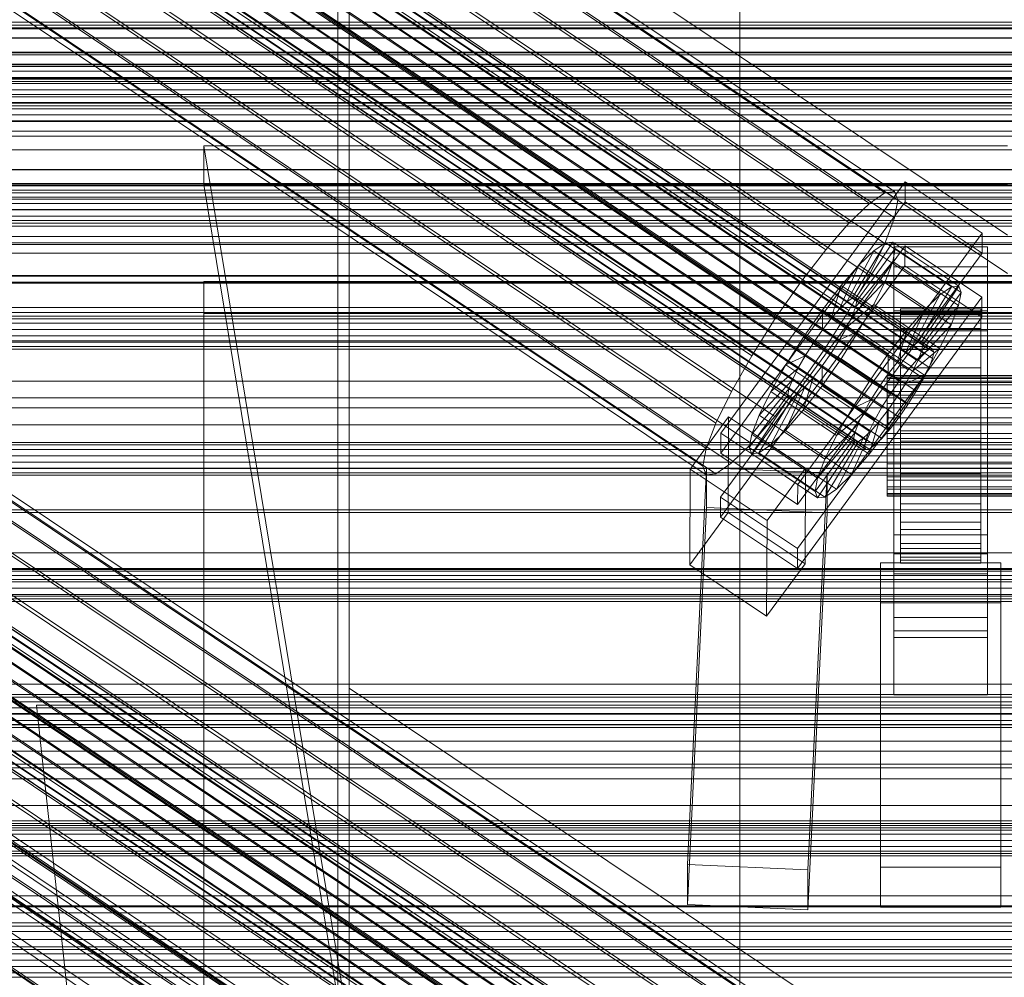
# Model space of a CAD drawing. Header units: millimetres. Extents: x -2233 to 65662, y -50530 to 6847.
# Tile 247 of 256: x -277 to -130, y -33026 to -32883. Entities that reach past the tile are written whole.
import ezdxf

# ---------------------------------------------------------------- set-up
doc = ezdxf.new("R2010")
doc.units = ezdxf.units.MM
for name, color, linetype, lineweight in [('COTAS_P', 1, 'Continuous', 0), ('frontal_C01', 7, 'Continuous', 0), ('frontal_C02', 7, 'Continuous', 0), ('frontal_C02-briq', 7, 'Continuous', 0), ('frontal_C03', 7, 'Continuous', 0), ('frontal_C03-dry', 7, 'Continuous', 0), ('frontal_dosificador', 7, 'Continuous', 0), ('frontal_secador', 7, 'Continuous', 0)]:
    doc.layers.add(name, color=color, linetype=linetype, lineweight=lineweight)
doc.dimstyles.new('R19_100', dxfattribs={"dimtxt": 250, "dimasz": 150, "dimexe": 150, "dimexo": 80, "dimgap": 100, "dimtad": 1, "dimtih": 1, "dimtoh": 1, "dimdsep": 46, "dimcen": 0.09, "dimadec": 0, "dimazin": 0, "dimtfac": 1, "dimtdec": 4, "dimtofl": 0, "dimtmove": 0, "dimatfit": 3, "dimfxl": 1, "dimtolj": 1, "dimtzin": 0, "dimarcsym": 0})

# ---------------------------------------------------------------- blocks, each defined once
blk = doc.blocks.new('DIM_R32_40')
at = {"layer": 'COTAS_P'}
for p, q in [((-150, -32200), (550, -32200)), ((550, -32200), (505, -32350)), ((550, -34800), (550, -32200)), ((550, -32200), (595, -32350)), ((550, -34800), (505, -34650)), ((550, -34800), (595, -34650)), ((-150, -34800), (550, -34800))]:
    blk.add_line(p, q, dxfattribs=at)
blk.add_text('2600 P', height=250, rotation=90, dxfattribs=at).set_placement((450, -33500))

msp = doc.modelspace()

# ---------------------------------------------------------------- linework, layer by layer
at = {"layer": 'frontal_C01'}
for p, q in [((300, -32900.053), (-300, -32900.053)), ((-130, -32901.473), (-250, -32901.473)), ((-250, -32901.473), (-228.298, -33033.331)), ((-250, -32901.473), (-250, -32907.232)), ((300, -32905.051), (-300, -32905.051)), ((300, -32907.319), (-300, -32907.319)), ((-228.298, -33039.09), (-250, -32907.232)), ((-250, -32907.232), (-130, -32907.232)), ((300, -32921.971), (-300, -32921.971)), ((300, -32926.352), (-300, -32926.352)), ((300, -32949.66), (-300, -32949.66)), ((300, -32955.857), (-300, -32955.857)), ((-331.181, -32969.113), (-146.872, -33092.982)), ((-332.629, -32969.378), (-148.32, -33093.247)), ((-330.692, -32970.289), (-146.383, -33094.158)), ((-334.938, -32971.064), (-150.629, -33094.933)), ((-355.53, -32972.941), (-141.731, -33116.629)), ((-355.017, -32972.847), (-141.218, -33116.536)), ((-354.844, -32973.264), (-141.045, -33116.952)), ((-331.197, -32972.824), (-146.887, -33096.693)), ((-337.95, -32974.058), (-153.641, -33097.927)), ((-332.659, -32976.547), (-148.35, -33100.416)), ((-341.461, -32978.154), (-157.152, -33102.024)), ((-334.981, -32981.203), (-150.672, -33105.072)), ((300, -32986.232), (-300, -32986.232)), ((300, -32993.821), (-300, -32993.821))]:
    msp.add_line(p, q, dxfattribs=at)
at = {"layer": 'frontal_C02'}
for p, q in [((-332.629, -32785.229), (-148.32, -32908.484)), ((-331.181, -32785.072), (-146.872, -32908.326)), ((-334.938, -32786.817), (-150.629, -32910.072)), ((-330.692, -32786.355), (-146.383, -32909.609)), ((-356.348, -32789.478), (-142.549, -32932.453)), ((-355.53, -32788.916), (-141.731, -32931.891)), ((-355.017, -32788.86), (-141.218, -32931.835)), ((-354.844, -32789.314), (-141.045, -32932.29)), ((-337.95, -32789.726), (-153.641, -32912.981)), ((-331.197, -32788.99), (-146.887, -32912.245)), ((-357.415, -32790.509), (-143.617, -32933.484)), ((-355.022, -32790.248), (-141.224, -32933.224)), ((-358.659, -32791.938), (-144.861, -32934.913)), ((-355.541, -32791.598), (-141.742, -32934.573)), ((-332.659, -32792.8), (-148.35, -32916.055)), ((-146.196, -32936.643), (-359.995, -32793.667)), ((-356.363, -32793.272), (-142.565, -32936.247)), ((-341.461, -32793.759), (-157.152, -32917.013)), ((-361.332, -32795.58), (-147.533, -32938.555)), ((-357.434, -32795.155), (-143.635, -32938.13)), ((-358.68, -32797.12), (-144.881, -32940.095)), ((-362.578, -32797.544), (-148.779, -32940.52)), ((-160.922, -32921.894), (-345.231, -32798.64)), ((-334.981, -32797.523), (-150.672, -32920.778)), ((-363.648, -32799.428), (-149.85, -32942.403)), ((-360.017, -32799.032), (-146.218, -32942.008)), ((-364.471, -32801.101), (-150.672, -32944.077)), ((-361.352, -32800.762), (-147.554, -32943.737)), ((-364.989, -32802.451), (-151.191, -32945.427)), ((-362.596, -32802.191), (-148.798, -32945.166)), ((-338.003, -32802.839), (-153.694, -32926.093)), ((-365.168, -32803.385), (-151.369, -32946.361)), ((-364.995, -32803.84), (-151.196, -32946.815)), ((-364.482, -32803.784), (-150.683, -32946.759)), ((-363.664, -32803.221), (-149.865, -32946.197)), ((-349.002, -32804.037), (-164.693, -32927.291)), ((-341.52, -32808.384), (-157.211, -32931.638)), ((-352.519, -32809.582), (-168.21, -32932.836)), ((-355.541, -32814.897), (-171.232, -32938.152)), ((-345.291, -32813.781), (-160.982, -32937.035)), ((-349.061, -32818.662), (-164.752, -32941.916)), ((-357.863, -32819.62), (-173.554, -32942.875)), ((-359.326, -32823.43), (-175.016, -32946.684)), ((-352.572, -32822.694), (-168.263, -32945.949)), ((-359.83, -32826.066), (-175.521, -32949.32)), ((-355.584, -32825.603), (-171.275, -32948.858)), ((-359.341, -32827.349), (-175.032, -32950.603)), ((-357.893, -32827.191), (-173.584, -32950.445)), ((-130, -32914.819), (-228.298, -32849.083)), ((-228.298, -32849.083), (-228.298, -32982.474)), ((-228.298, -32988.204), (-228.298, -32854.814)), ((-228.298, -32854.814), (-130, -32920.549)), ((425, -32885.412), (-425, -32885.412)), ((-425, -32896.866), (425, -32896.866)), ((300, -32902.079), (-300, -32902.079)), ((-172.809, -32944.392), (-145.277, -32906.87)), ((-145.289, -32909.85), (-145.277, -32906.87)), ((-145.277, -32906.87), (-133.809, -32914.539)), ((-150.629, -32910.072), (-148.32, -32908.484)), ((-148.32, -32908.484), (-146.872, -32908.326)), ((-146.872, -32908.326), (-146.383, -32909.609)), ((300, -32909.43), (-300, -32909.43)), ((-145.289, -32909.85), (-172.821, -32947.373)), ((-153.641, -32912.981), (-150.629, -32910.072)), ((-146.383, -32909.609), (-146.887, -32912.245)), ((-133.821, -32917.519), (-145.289, -32909.85)), ((-157.152, -32917.013), (-153.641, -32912.981)), ((-146.887, -32912.245), (-148.35, -32916.055)), ((-133.809, -32914.539), (-161.341, -32952.061)), ((-133.809, -32914.539), (-133.821, -32917.519)), ((-153.199, -32924.222), (-148.226, -32915.962)), ((-152.686, -32924.166), (-147.143, -32915.844)), ((-148.35, -32916.055), (-150.672, -32920.778)), ((-148.226, -32915.962), (-149.953, -32917.149)), ((-147.143, -32915.844), (-148.226, -32915.962)), ((-148.226, -32915.962), (-138.396, -32922.535)), ((-147.143, -32915.844), (-137.313, -32922.417)), ((-146.777, -32916.803), (-147.143, -32915.844)), ((-172.847, -32953.93), (-145.315, -32916.407)), ((-161.353, -32955.042), (-133.821, -32917.519)), ((-160.922, -32921.894), (-157.152, -32917.013)), ((-154.017, -32924.784), (-149.953, -32917.149)), ((-152.513, -32924.62), (-146.777, -32916.803)), ((-149.953, -32917.149), (-152.207, -32919.325)), ((-149.953, -32917.149), (-140.123, -32923.723)), ((-147.155, -32918.775), (-146.777, -32916.803)), ((-147, -32919.562), (-147, -32916.581)), ((-147, -32916.581), (-133, -32916.581)), ((-147, -32962.4), (-147, -32916.581)), ((-146.777, -32916.803), (-136.948, -32923.377)), ((-145.327, -32919.388), (-145.315, -32916.407)), ((-145.315, -32916.407), (-133.847, -32924.076)), ((-133, -32916.581), (-133, -32919.562)), ((-133, -32916.581), (-133, -32962.4)), ((-332.629, -32918.62), (-148.32, -33041.874)), ((-331.181, -32918.462), (-146.872, -33041.717)), ((-155.085, -32925.815), (-152.207, -32919.325)), ((-152.207, -32919.325), (-154.833, -32922.342)), ((-152.692, -32925.554), (-147.155, -32918.775)), ((-152.207, -32919.325), (-142.377, -32925.899)), ((-148.249, -32921.625), (-147.155, -32918.775)), ((-147.155, -32918.775), (-137.325, -32925.349)), ((-334.938, -32920.207), (-150.629, -33043.462)), ((-330.692, -32919.745), (-146.383, -33042.999)), ((-145.327, -32919.388), (-172.859, -32956.91)), ((-150.672, -32920.778), (-153.694, -32926.093)), ((-133, -32919.562), (-147, -32919.562)), ((-147, -32919.562), (-147, -32965.38)), ((-133.859, -32927.057), (-145.327, -32919.388)), ((-133, -32965.38), (-133, -32919.562)), ((-355.017, -32922.25), (-141.218, -33065.225)), ((300, -32921.819), (-300, -32921.819)), ((250, -32921.727), (-250, -32921.727)), ((-250, -32921.727), (-250, -35767.183)), ((-250, -32921.727), (-250, -32926.497)), ((-164.693, -32927.291), (-160.922, -32921.894)), ((-153.21, -32926.904), (-148.249, -32921.625)), ((-149.985, -32925.158), (-148.249, -32921.625)), ((-148.249, -32921.625), (-138.419, -32928.198)), ((-356.348, -32922.869), (-142.549, -33065.844)), ((-355.53, -32922.306), (-141.731, -33065.281)), ((-355.022, -32923.639), (-141.224, -33066.614)), ((-354.844, -32922.705), (-141.045, -33065.68)), ((-337.95, -32923.116), (-153.641, -33046.371)), ((-331.197, -32922.381), (-146.887, -33045.635)), ((-154.833, -32922.342), (-157.653, -32925.993)), ((-156.329, -32927.244), (-154.833, -32922.342)), ((-154.833, -32922.342), (-145.003, -32928.915)), ((-140.123, -32923.723), (-144.188, -32931.358)), ((-138.396, -32922.535), (-143.369, -32930.795)), ((-137.313, -32922.417), (-142.856, -32930.74)), ((-136.948, -32923.377), (-142.683, -32931.194)), ((-142.377, -32925.899), (-140.123, -32923.723)), ((-140.123, -32923.723), (-138.396, -32922.535)), ((-138.396, -32922.535), (-137.313, -32922.417)), ((-136.948, -32923.377), (-137.325, -32925.349)), ((-137.313, -32922.417), (-136.948, -32923.377)), ((-357.415, -32923.899), (-143.617, -33066.875)), ((-355.541, -32924.988), (-141.742, -33067.964)), ((-133.847, -32924.076), (-161.379, -32961.599)), ((-155.085, -32925.815), (-154.017, -32924.784)), ((-154.033, -32928.578), (-149.985, -32925.158)), ((-154.017, -32924.784), (-153.199, -32924.222)), ((-144.188, -32931.358), (-154.017, -32924.784)), ((-153.199, -32924.222), (-152.686, -32924.166)), ((-143.369, -32930.795), (-153.199, -32924.222)), ((-152.513, -32924.62), (-152.692, -32925.554)), ((-142.856, -32930.74), (-152.686, -32924.166)), ((-152.686, -32924.166), (-152.513, -32924.62)), ((-142.683, -32931.194), (-152.513, -32924.62)), ((-152.246, -32929.134), (-149.985, -32925.158)), ((-149.985, -32925.158), (-140.156, -32931.731)), ((-133.847, -32924.076), (-133.859, -32927.057)), ((-358.659, -32925.328), (-144.861, -33068.303)), ((-356.363, -32926.662), (-142.565, -33069.637)), ((-332.659, -32926.19), (-148.35, -33049.445)), ((300, -32925.624), (-300, -32925.624)), ((-250, -35771.953), (-250, -32926.497)), ((-250, -32926.497), (250, -32926.497)), ((-157.653, -32925.993), (-160.474, -32930.03)), ((-157.653, -32925.993), (-157.665, -32928.973)), ((-147.823, -32932.567), (-157.653, -32925.993)), ((-153.694, -32926.093), (-157.211, -32931.638)), ((-156.329, -32927.244), (-155.085, -32925.815)), ((-145.255, -32932.389), (-155.085, -32925.815)), ((-152.692, -32925.554), (-153.21, -32926.904)), ((-142.862, -32932.128), (-152.692, -32925.554)), ((-147, -32929.099), (-147, -32926.119)), ((-147, -32926.119), (-133, -32926.119)), ((-147, -32971.937), (-147, -32926.119)), ((-146, -32935.802), (-146, -32925.811)), ((-146, -32925.811), (-146, -32926.257)), ((-146, -32925.811), (-134, -32925.811)), ((-146, -32926.658), (-146, -32925.811)), ((-146, -32936.014), (-146, -32926.257)), ((-146, -32926.257), (-146, -32927.966)), ((-146, -32926.257), (-134, -32926.257)), ((-146, -32936.204), (-146, -32926.658)), ((-146, -32926.658), (-134, -32926.658)), ((-146, -32928.742), (-146, -32926.658)), ((-142.377, -32925.899), (-145.255, -32932.389)), ((-145.003, -32928.915), (-142.377, -32925.899)), ((-137.325, -32925.349), (-142.862, -32932.128)), ((-137.325, -32925.349), (-138.419, -32928.198)), ((-134, -32926.257), (-134, -32925.811)), ((-134, -32925.811), (-134, -32935.802)), ((-134, -32925.811), (-134, -32926.658)), ((-134, -32927.966), (-134, -32926.257)), ((-134, -32926.257), (-134, -32936.014)), ((-134, -32926.658), (-134, -32936.204)), ((-134, -32926.658), (-134, -32928.742)), ((-133, -32926.119), (-133, -32929.099)), ((-133, -32926.119), (-133, -32971.937)), ((-146.196, -33070.033), (-359.995, -32927.058)), ((-341.461, -32927.149), (-157.152, -33050.404)), ((-168.21, -32932.836), (-164.693, -32927.291)), ((-161.391, -32964.579), (-133.859, -32927.057)), ((-157.665, -32928.973), (-156.329, -32927.244)), ((-146.499, -32933.818), (-156.329, -32927.244)), ((-153.21, -32926.904), (-154.033, -32928.578)), ((-143.38, -32933.478), (-153.21, -32926.904)), ((-146, -32936.823), (-146, -32927.966)), ((-146, -32927.966), (-146, -32930.822)), ((-146, -32927.966), (-134, -32927.966)), ((-134, -32930.822), (-134, -32927.966)), ((-134, -32927.966), (-134, -32936.823)), ((-361.332, -32928.97), (-147.533, -33071.945)), ((-357.434, -32928.545), (-143.635, -33071.521)), ((-159.001, -32930.886), (-157.665, -32928.973)), ((-157.665, -32928.973), (-147.835, -32935.547)), ((-154.033, -32928.578), (-155.103, -32930.461)), ((-155.103, -32930.461), (-152.246, -32929.134)), ((-154.877, -32933.282), (-152.246, -32929.134)), ((-144.203, -32935.151), (-154.033, -32928.578)), ((-152.246, -32929.134), (-142.416, -32935.707)), ((-147.823, -32932.567), (-145.003, -32928.915)), ((-133, -32929.099), (-147, -32929.099)), ((-147, -32929.099), (-147, -32974.918)), ((-145.003, -32928.915), (-146.499, -32933.818)), ((-146, -32937.191), (-146, -32928.742)), ((-146, -32928.742), (-134, -32928.742)), ((-146, -32931.92), (-146, -32928.742)), ((-138.419, -32928.198), (-143.38, -32933.478)), ((-138.419, -32928.198), (-140.156, -32931.731)), ((-134, -32928.742), (-134, -32937.191)), ((-134, -32928.742), (-134, -32931.92)), ((-133, -32974.918), (-133, -32929.099)), ((-362.578, -32930.935), (-148.779, -33073.91)), ((-358.68, -32930.51), (-144.881, -33073.486)), ((-334.981, -32930.914), (-150.672, -33054.168)), ((300, -32929.85), (-300, -32929.85)), ((-160.474, -32930.03), (-163.105, -32934.178)), ((-159.001, -32930.886), (-160.474, -32930.03)), ((-160.474, -32930.03), (-150.644, -32936.604)), ((-160.247, -32932.851), (-159.001, -32930.886)), ((-149.171, -32937.459), (-159.001, -32930.886)), ((-155.103, -32930.461), (-156.35, -32932.426)), ((-145.274, -32937.035), (-155.103, -32930.461)), ((-146, -32938.176), (-146, -32930.822)), ((-146, -32930.822), (-146, -32934.631)), ((-146, -32930.822), (-134, -32930.822)), ((-143.369, -32930.795), (-144.188, -32931.358)), ((-142.856, -32930.74), (-143.369, -32930.795)), ((-142.683, -32931.194), (-142.856, -32930.74)), ((-134, -32934.631), (-134, -32930.822)), ((-134, -32930.822), (-134, -32938.176)), ((-360.017, -32932.423), (-146.218, -33075.398)), ((-160.922, -33055.285), (-345.231, -32932.03)), ((-157.211, -32931.638), (-160.982, -32937.035)), ((-156.35, -32932.426), (-157.686, -32934.338)), ((-156.35, -32932.426), (-154.877, -32933.282)), ((-146.52, -32939), (-156.35, -32932.426)), ((-145.255, -32932.389), (-146.499, -32933.818)), ((-146, -32938.696), (-146, -32931.92)), ((-146, -32931.92), (-134, -32931.92)), ((-146, -32935.975), (-146, -32931.92)), ((-144.188, -32931.358), (-145.255, -32932.389)), ((-140.156, -32931.731), (-144.203, -32935.151)), ((-143.617, -32933.484), (-142.549, -32932.453)), ((-143.38, -32933.478), (-142.862, -32932.128)), ((-142.862, -32932.128), (-142.683, -32931.194)), ((-142.549, -32932.453), (-141.731, -32931.891)), ((-140.156, -32931.731), (-142.416, -32935.707)), ((-141.731, -32931.891), (-141.218, -32931.835)), ((-141.045, -32932.29), (-141.224, -32933.224)), ((-141.218, -32931.835), (-141.045, -32932.29)), ((-134, -32931.92), (-134, -32938.696)), ((-134, -32931.92), (-134, -32935.975)), ((-363.648, -32932.818), (-149.85, -33075.793)), ((-171.232, -32938.152), (-168.21, -32932.836)), ((-160.247, -32932.851), (-163.105, -32934.178)), ((-161.318, -32934.734), (-160.247, -32932.851)), ((-150.417, -32939.424), (-160.247, -32932.851)), ((-157.698, -32937.319), (-154.877, -32933.282)), ((-154.877, -32933.282), (-145.047, -32939.855)), ((-150.644, -32936.604), (-147.823, -32932.567)), ((-147.835, -32935.547), (-147.823, -32932.567)), ((-146.499, -32933.818), (-147.835, -32935.547)), ((-144.861, -32934.913), (-143.617, -32933.484)), ((-144.203, -32935.151), (-143.38, -32933.478)), ((-141.224, -32933.224), (-141.742, -32934.573)), ((-364.471, -32934.492), (-150.672, -33077.467)), ((-361.352, -32934.152), (-147.554, -33077.127)), ((-163.105, -32934.178), (-165.365, -32938.154)), ((-161.318, -32934.734), (-165.365, -32938.154)), ((-163.105, -32934.178), (-153.275, -32940.752)), ((-162.14, -32936.408), (-161.318, -32934.734)), ((-151.488, -32941.308), (-161.318, -32934.734)), ((-157.686, -32934.338), (-159.022, -32936.068)), ((-157.686, -32934.338), (-157.698, -32937.319)), ((-147.856, -32940.912), (-157.686, -32934.338)), ((-146.196, -32936.643), (-144.861, -32934.913)), ((-146, -32939.98), (-146, -32934.631)), ((-146, -32934.631), (-146, -32939.132)), ((-146, -32934.631), (-134, -32934.631)), ((-145.274, -32937.035), (-144.203, -32935.151)), ((-141.742, -32934.573), (-142.565, -32936.247)), ((-134, -32939.132), (-134, -32934.631)), ((-134, -32934.631), (-134, -32939.98)), ((-365.168, -32936.776), (-151.369, -33079.751)), ((-364.989, -32935.842), (-151.191, -33078.817)), ((-363.664, -32936.612), (-149.865, -33079.587)), ((-362.596, -32935.581), (-148.798, -33078.556)), ((-338.003, -32936.229), (-153.694, -33059.484)), ((-162.14, -32936.408), (-167.102, -32941.687)), ((-162.659, -32937.757), (-162.14, -32936.408)), ((-152.311, -32942.981), (-162.14, -32936.408)), ((-159.022, -32936.068), (-160.518, -32940.97)), ((-159.022, -32936.068), (-160.266, -32937.497)), ((-149.192, -32942.641), (-159.022, -32936.068)), ((-153.275, -32940.752), (-150.644, -32936.604)), ((-150.644, -32936.604), (-149.171, -32937.459)), ((-147.835, -32935.547), (-149.171, -32937.459)), ((-148, -32936.204), (-148, -32935.802)), ((-148, -32935.802), (-148, -32936.014)), ((-148, -32935.802), (148, -32935.802)), ((-148, -32936.014), (-148, -32936.823)), ((-148, -32936.014), (148, -32936.014)), ((-148, -32937.191), (-148, -32936.204)), ((-148, -32936.204), (148, -32936.204)), ((-148, -32936.823), (-148, -32938.176)), ((-148, -32936.823), (148, -32936.823)), ((-147.533, -32938.555), (-146.196, -32936.643)), ((-146, -32936.014), (-146, -32935.802)), ((-134, -32935.802), (-146, -32935.802)), ((-146, -32935.802), (-146, -32936.204)), ((-146, -32940.617), (-146, -32935.975)), ((-146, -32935.975), (-134, -32935.975)), ((-146, -32940.631), (-146, -32935.975)), ((-146, -32936.823), (-146, -32936.014)), ((-134, -32936.014), (-146, -32936.014)), ((-134, -32936.204), (-146, -32936.204)), ((-146, -32936.204), (-146, -32937.191)), ((-146, -32938.176), (-146, -32936.823)), ((-134, -32936.823), (-146, -32936.823)), ((-142.416, -32935.707), (-145.274, -32937.035)), ((-142.416, -32935.707), (-145.047, -32939.855)), ((-142.565, -32936.247), (-143.635, -32938.13)), ((-134, -32935.802), (-134, -32936.014)), ((-134, -32936.204), (-134, -32935.802)), ((-134, -32935.975), (-134, -32940.617)), ((-134, -32935.975), (-134, -32940.631)), ((-134, -32936.014), (-134, -32936.823)), ((-134, -32937.191), (-134, -32936.204)), ((-134, -32936.823), (-134, -32938.176)), ((-364.995, -32937.23), (-151.196, -33080.205)), ((-364.482, -32937.174), (-150.683, -33080.15)), ((-349.002, -32937.427), (-164.693, -33060.682)), ((-173.554, -32942.875), (-171.232, -32938.152)), ((-162.659, -32937.757), (-168.196, -32944.537)), ((-165.365, -32938.154), (-167.102, -32941.687)), ((-165.365, -32938.154), (-155.535, -32944.728)), ((-160.982, -32937.035), (-164.752, -32941.916)), ((-160.266, -32937.497), (-163.144, -32943.987)), ((-162.837, -32938.691), (-162.659, -32937.757)), ((-152.829, -32944.331), (-162.659, -32937.757)), ((-160.266, -32937.497), (-161.333, -32938.528)), ((-160.518, -32940.97), (-157.698, -32937.319)), ((-150.436, -32944.07), (-160.266, -32937.497)), ((-157.698, -32937.319), (-147.868, -32943.892)), ((-149.171, -32937.459), (-150.417, -32939.424)), ((-148, -32938.696), (-148, -32937.191)), ((-148, -32937.191), (148, -32937.191)), ((-148, -32938.176), (-148, -32939.98)), ((-148, -32938.176), (148, -32938.176)), ((-146.52, -32939), (-145.274, -32937.035)), ((-134, -32937.191), (-146, -32937.191)), ((-146, -32937.191), (-146, -32938.696)), ((-146, -32939.98), (-146, -32938.176)), ((-134, -32938.176), (-146, -32938.176)), ((-143.635, -32938.13), (-144.881, -32940.095)), ((-134, -32938.696), (-134, -32937.191)), ((-134, -32938.176), (-134, -32939.98)), ((-162.837, -32938.691), (-168.573, -32946.509)), ((-162.664, -32939.146), (-168.208, -32947.468)), ((-162.151, -32939.09), (-167.125, -32947.35)), ((-161.333, -32938.528), (-165.397, -32946.163)), ((-162.664, -32939.146), (-162.837, -32938.691)), ((-153.008, -32945.265), (-162.837, -32938.691)), ((-162.151, -32939.09), (-162.664, -32939.146)), ((-152.835, -32945.72), (-162.664, -32939.146)), ((-161.333, -32938.528), (-162.151, -32939.09)), ((-152.321, -32945.664), (-162.151, -32939.09)), ((-151.503, -32945.101), (-161.333, -32938.528)), ((-153.275, -32940.752), (-150.417, -32939.424)), ((-150.417, -32939.424), (-151.488, -32941.308)), ((-148.779, -32940.52), (-147.533, -32938.555)), ((-148, -32940.617), (-148, -32938.696)), ((-148, -32938.696), (148, -32938.696)), ((-145.047, -32939.855), (-147.868, -32943.892)), ((-147.856, -32940.912), (-146.52, -32939)), ((-145.047, -32939.855), (-146.52, -32939)), ((-134, -32938.696), (-146, -32938.696)), ((-146, -32938.696), (-146, -32940.617)), ((-146, -32939.132), (-146, -32942.112)), ((-134, -32939.132), (-146, -32939.132)), ((-146, -32939.132), (-146, -32944.019)), ((-134, -32940.617), (-134, -32938.696)), ((-134, -32942.112), (-134, -32939.132)), ((-134, -32944.019), (-134, -32939.132)), ((-163.144, -32943.987), (-160.518, -32940.97)), ((-160.518, -32940.97), (-150.688, -32947.544)), ((-155.535, -32944.728), (-153.275, -32940.752)), ((-155.535, -32944.728), (-151.488, -32941.308)), ((-151.488, -32941.308), (-152.311, -32942.981)), ((-149.85, -32942.403), (-148.779, -32940.52)), ((-149.192, -32942.641), (-147.856, -32940.912)), ((-148, -32939.98), (-148, -32942.112)), ((-148, -32939.98), (148, -32939.98)), ((-148, -32942.823), (-148, -32940.617)), ((-148, -32940.617), (148, -32940.617)), ((-147.868, -32943.892), (-147.856, -32940.912)), ((-144.881, -32940.095), (-146.218, -32942.008)), ((-146, -32942.112), (-146, -32939.98)), ((-134, -32939.98), (-146, -32939.98)), ((-134, -32940.617), (-146, -32940.617)), ((-146, -32940.617), (-146, -32942.823)), ((-146, -32942.823), (-146, -32940.631)), ((-146, -32940.631), (-134, -32940.631)), ((-146, -32945.571), (-146, -32940.631)), ((-134, -32939.98), (-134, -32942.112)), ((-134, -32942.823), (-134, -32940.617)), ((-134, -32940.631), (-134, -32942.823)), ((-134, -32940.631), (-134, -32945.571)), ((-341.52, -32941.774), (-157.211, -33065.029)), ((-177.394, -32949.752), (-171.658, -32941.934)), ((-171.715, -32956.241), (-171.658, -32941.934)), ((-171.658, -32941.934), (-160.19, -32949.604)), ((-164.752, -32941.916), (-168.263, -32945.949)), ((-167.102, -32941.687), (-168.196, -32944.537)), ((-167.102, -32941.687), (-157.272, -32948.261)), ((-150.688, -32947.544), (-149.192, -32942.641)), ((-150.672, -32944.077), (-149.85, -32942.403)), ((-150.436, -32944.07), (-149.192, -32942.641)), ((-148, -32942.112), (-148, -32944.427)), ((148, -32942.112), (-148, -32942.112)), ((-148, -32945.163), (-148, -32942.823)), ((-148, -32942.823), (148, -32942.823)), ((-146.218, -32942.008), (-147.554, -32943.737)), ((-146, -32942.112), (-134, -32942.112)), ((-146, -32944.427), (-146, -32942.112)), ((-134, -32942.823), (-146, -32942.823)), ((-146, -32942.823), (-146, -32945.163)), ((-134, -32942.112), (-134, -32944.427)), ((-134, -32945.163), (-134, -32942.823)), ((-352.519, -32942.972), (-168.21, -33066.227)), ((-175.016, -32946.684), (-173.554, -32942.875)), ((-165.397, -32946.163), (-163.144, -32943.987)), ((-163.144, -32943.987), (-153.314, -32950.56)), ((-157.272, -32948.261), (-152.311, -32942.981)), ((-153.314, -32950.56), (-150.436, -32944.07)), ((-152.311, -32942.981), (-152.829, -32944.331)), ((-151.503, -32945.101), (-150.436, -32944.07)), ((-151.191, -32945.427), (-150.672, -32944.077)), ((-147.868, -32943.892), (-150.688, -32947.544)), ((-147.554, -32943.737), (-148.798, -32945.166)), ((-146, -32944.427), (-146, -32944.019)), ((-146, -32944.019), (-146, -32948.959)), ((-146, -32944.019), (-134, -32944.019)), ((-134, -32948.959), (-134, -32944.019)), ((-134, -32944.019), (-134, -32944.427)), ((-172.809, -32944.392), (-172.821, -32947.373)), ((-161.341, -32952.061), (-172.809, -32944.392)), ((-168.196, -32944.537), (-168.573, -32946.509)), ((-168.196, -32944.537), (-158.366, -32951.11)), ((-158.743, -32953.082), (-153.008, -32945.265)), ((-158.378, -32954.042), (-152.835, -32945.72)), ((-158.366, -32951.11), (-152.829, -32944.331)), ((-157.295, -32953.924), (-152.321, -32945.664)), ((-157.272, -32948.261), (-155.535, -32944.728)), ((-155.567, -32952.736), (-151.503, -32945.101)), ((-152.829, -32944.331), (-153.008, -32945.265)), ((-153.008, -32945.265), (-152.835, -32945.72)), ((-152.835, -32945.72), (-152.321, -32945.664)), ((-152.321, -32945.664), (-151.503, -32945.101)), ((-151.369, -32946.361), (-151.191, -32945.427)), ((-148.798, -32945.166), (-149.865, -32946.197)), ((-148, -32944.427), (-148, -32946.767)), ((-148, -32944.427), (148, -32944.427)), ((-148, -32947.477), (-148, -32945.163)), ((-148, -32945.163), (148, -32945.163)), ((-146, -32946.767), (-146, -32944.427)), ((-134, -32944.427), (-146, -32944.427)), ((-146, -32945.163), (-146, -32945.571)), ((-134, -32945.163), (-146, -32945.163)), ((-146, -32945.163), (-146, -32947.477)), ((-146, -32945.571), (-134, -32945.571)), ((-146, -32950.458), (-146, -32945.571)), ((-134, -32944.427), (-134, -32946.767)), ((-134, -32945.571), (-134, -32945.163)), ((-134, -32947.477), (-134, -32945.163)), ((-134, -32945.571), (-134, -32950.458)), ((-345.291, -32947.171), (-160.982, -33070.426)), ((-175.521, -32949.32), (-175.016, -32946.684)), ((-168.263, -32945.949), (-171.275, -32948.858)), ((-168.573, -32946.509), (-168.208, -32947.468)), ((-168.573, -32946.509), (-158.743, -32953.082)), ((-167.125, -32947.35), (-165.397, -32946.163)), ((-165.397, -32946.163), (-155.567, -32952.736)), ((-151.196, -32946.815), (-151.369, -32946.361)), ((-150.683, -32946.759), (-151.196, -32946.815)), ((-149.865, -32946.197), (-150.683, -32946.759)), ((-148, -32946.767), (-148, -32948.973)), ((-148, -32946.767), (148, -32946.767)), ((-146, -32948.973), (-146, -32946.767)), ((-146, -32946.767), (-146, -32948.959)), ((-134, -32946.767), (-146, -32946.767)), ((-134, -32948.959), (-134, -32946.767)), ((-134, -32946.767), (-134, -32948.973)), ((-355.541, -32948.287), (-171.232, -33071.542)), ((-172.821, -32947.373), (-161.353, -32955.042)), ((-168.208, -32947.468), (-167.125, -32947.35)), ((-168.208, -32947.468), (-158.378, -32954.042)), ((-167.125, -32947.35), (-157.295, -32953.924)), ((-158.366, -32951.11), (-157.272, -32948.261)), ((-150.688, -32947.544), (-153.314, -32950.56)), ((-148, -32949.61), (-148, -32947.477)), ((-148, -32947.477), (148, -32947.477)), ((-146, -32947.477), (-146, -32950.458)), ((-134, -32947.477), (-146, -32947.477)), ((-146, -32947.477), (-146, -32949.61)), ((-134, -32950.458), (-134, -32947.477)), ((-134, -32949.61), (-134, -32947.477)), ((-177.811, -33008.811), (-174.943, -32949.545)), ((-177.394, -32949.752), (-177.451, -32964.058)), ((-165.926, -32957.421), (-177.394, -32949.752)), ((-175.032, -32950.603), (-175.521, -32949.32)), ((-174.943, -32955.507), (-174.943, -32949.545)), ((-174.943, -32949.545), (-156.962, -32950.338)), ((-171.275, -32948.858), (-173.584, -32950.445)), ((-160.19, -32949.604), (-165.926, -32957.421)), ((-160.19, -32949.604), (-160.247, -32963.91)), ((-148, -32948.973), (-148, -32950.894)), ((-148, -32948.973), (148, -32948.973)), ((-148, -32951.414), (-148, -32949.61)), ((-148, -32949.61), (148, -32949.61)), ((-146, -32948.959), (-146, -32953.615)), ((-146, -32948.959), (-134, -32948.959)), ((-146, -32950.894), (-146, -32948.973)), ((-146, -32948.973), (-146, -32953.615)), ((-134, -32948.973), (-146, -32948.973)), ((-146, -32949.61), (-146, -32954.959)), ((-134, -32949.61), (-146, -32949.61)), ((-146, -32949.61), (-146, -32951.414)), ((-134, -32953.615), (-134, -32948.959)), ((-134, -32953.615), (-134, -32948.973)), ((-134, -32948.973), (-134, -32950.894)), ((-134, -32954.959), (-134, -32949.61)), ((-134, -32951.414), (-134, -32949.61)), ((-173.584, -32950.445), (-175.032, -32950.603)), ((-156.962, -32950.338), (-159.83, -33009.603)), ((-158.743, -32953.082), (-158.366, -32951.11)), ((-156.962, -32950.338), (-156.962, -32956.3)), ((-153.314, -32950.56), (-155.567, -32952.736)), ((-148, -32950.894), (-148, -32952.399)), ((-148, -32950.894), (148, -32950.894)), ((-148, -32952.766), (-148, -32951.414)), ((-148, -32951.414), (148, -32951.414)), ((-146, -32950.458), (-134, -32950.458)), ((-146, -32954.959), (-146, -32950.458)), ((-146, -32952.399), (-146, -32950.894)), ((-146, -32950.894), (-146, -32957.67)), ((-134, -32950.894), (-146, -32950.894)), ((-146, -32951.414), (-146, -32958.767)), ((-134, -32951.414), (-146, -32951.414)), ((-146, -32951.414), (-146, -32952.766)), ((-134, -32950.458), (-134, -32954.959)), ((-134, -32957.67), (-134, -32950.894)), ((-134, -32950.894), (-134, -32952.399)), ((-134, -32958.767), (-134, -32951.414)), ((-134, -32952.766), (-134, -32951.414)), ((-357.863, -32953.011), (-173.554, -33076.265)), ((-349.061, -32952.052), (-164.752, -33075.307)), ((-161.353, -32955.042), (-161.341, -32952.061)), ((-158.378, -32954.042), (-158.743, -32953.082)), ((-155.567, -32952.736), (-157.295, -32953.924)), ((-148, -32952.399), (-148, -32953.386)), ((-148, -32952.399), (148, -32952.399)), ((-148, -32953.576), (-148, -32952.766)), ((-148, -32952.766), (148, -32952.766)), ((-146, -32953.386), (-146, -32952.399)), ((-146, -32952.399), (-146, -32960.848)), ((-134, -32952.399), (-146, -32952.399)), ((-146, -32952.766), (-146, -32961.624)), ((-134, -32952.766), (-146, -32952.766)), ((-146, -32952.766), (-146, -32953.576)), ((-134, -32960.848), (-134, -32952.399)), ((-134, -32952.399), (-134, -32953.386)), ((-134, -32961.624), (-134, -32952.766)), ((-134, -32953.576), (-134, -32952.766)), ((-172.847, -32953.93), (-172.859, -32956.91)), ((-161.379, -32961.599), (-172.847, -32953.93)), ((-157.295, -32953.924), (-158.378, -32954.042)), ((-148, -32953.386), (-148, -32953.787)), ((-148, -32953.386), (148, -32953.386)), ((-148, -32953.787), (-148, -32953.576)), ((-148, -32953.576), (148, -32953.576)), ((-148, -32953.787), (148, -32953.787)), ((-146, -32953.787), (-146, -32953.386)), ((-146, -32953.386), (-146, -32962.931)), ((-134, -32953.386), (-146, -32953.386)), ((-146, -32953.576), (-146, -32963.333)), ((-134, -32953.576), (-146, -32953.576)), ((-146, -32953.576), (-146, -32953.787)), ((-146, -32953.615), (-146, -32957.67)), ((-146, -32953.615), (-134, -32953.615)), ((-146, -32953.787), (-146, -32963.779)), ((-134, -32953.787), (-146, -32953.787)), ((-134, -32962.931), (-134, -32953.386)), ((-134, -32953.386), (-134, -32953.787)), ((-134, -32963.333), (-134, -32953.576)), ((-134, -32953.787), (-134, -32953.576)), ((-134, -32957.67), (-134, -32953.615)), ((-134, -32963.779), (-134, -32953.787)), ((-177.811, -33014.773), (-174.943, -32955.507)), ((-156.962, -32956.3), (-174.943, -32955.507)), ((-146, -32954.959), (-134, -32954.959)), ((-146, -32958.767), (-146, -32954.959)), ((-134, -32954.959), (-134, -32958.767)), ((-359.326, -32956.82), (-175.016, -33080.075)), ((-352.572, -32956.085), (-168.263, -33079.339)), ((-171.715, -32956.241), (-177.451, -32964.058)), ((-172.859, -32956.91), (-161.391, -32964.579)), ((-160.247, -32963.91), (-171.715, -32956.241)), ((-165.983, -32971.727), (-165.926, -32957.421)), ((-159.83, -33015.565), (-156.962, -32956.3)), ((-355.584, -32958.994), (-171.275, -33082.248)), ((-146, -32957.67), (-146, -32960.848)), ((-146, -32957.67), (-134, -32957.67)), ((-146, -32958.767), (-134, -32958.767)), ((-146, -32961.624), (-146, -32958.767)), ((-134, -32960.848), (-134, -32957.67)), ((-134, -32958.767), (-134, -32961.624)), ((-359.83, -32959.456), (-175.521, -33082.711)), ((-147, -32973.903), (-147, -32959.596)), ((-147, -32959.596), (-133, -32959.596)), ((-147, -32969.142), (-147, -32959.596)), ((-133, -32959.596), (-133, -32973.903)), ((-133, -32959.596), (-133, -32969.142)), ((-359.341, -32960.739), (-175.032, -33083.994)), ((-357.893, -32960.581), (-173.584, -33083.836)), ((-161.391, -32964.579), (-161.379, -32961.599)), ((-146, -32960.848), (-146, -32962.931)), ((-146, -32960.848), (-134, -32960.848)), ((-146, -32961.624), (-134, -32961.624)), ((-146, -32963.333), (-146, -32961.624)), ((-134, -32962.931), (-134, -32960.848)), ((-134, -32961.624), (-134, -32963.333)), ((-133, -32962.4), (-147, -32962.4)), ((-147, -32962.4), (-147, -32965.38)), ((-146, -32962.931), (-146, -32963.779)), ((-146, -32962.931), (-134, -32962.931)), ((-146, -32963.333), (-134, -32963.333)), ((-146, -32963.779), (-146, -32963.333)), ((-134, -32963.779), (-134, -32962.931)), ((-134, -32963.333), (-134, -32963.779)), ((-133, -32965.38), (-133, -32962.4)), ((-177.451, -32964.058), (-165.983, -32971.727)), ((-165.983, -32971.727), (-160.247, -32963.91)), ((-149, -32969.73), (-149, -32963.769)), ((-149, -32963.769), (-131, -32963.769)), ((-149, -33009.206), (-149, -32963.769)), ((-146, -32963.779), (-134, -32963.779)), ((-131, -32963.769), (-131, -32969.73)), ((-131, -32963.769), (-131, -33009.206)), ((-147, -32965.38), (-133, -32965.38)), ((-133, -32969.142), (-147, -32969.142)), ((-147, -32969.142), (-147, -32983.448)), ((-133, -32983.448), (-133, -32969.142)), ((-131, -32969.73), (-149, -32969.73)), ((-149, -33015.167), (-149, -32969.73)), ((-131, -33015.167), (-131, -32969.73)), ((-133, -32971.937), (-147, -32971.937)), ((-147, -32971.937), (-147, -32974.918)), ((-133, -32974.918), (-133, -32971.937)), ((-133, -32973.903), (-147, -32973.903)), ((-147, -32973.903), (-147, -32983.448)), ((-147, -32974.918), (-133, -32974.918)), ((-133, -32983.448), (-133, -32973.903)), ((-130, -33048.209), (-228.298, -32982.474)), ((-228.298, -32982.474), (-228.298, -33115.864)), ((-228.298, -32982.474), (-228.298, -32988.204)), ((-147, -32983.448), (-133, -32983.448)), ((-228.298, -33121.594), (-228.298, -32988.204)), ((-228.298, -32988.204), (-130, -33053.94)), ((-425, -33003.661), (425, -33003.661)), ((-159.83, -33009.603), (-177.811, -33008.811)), ((-177.811, -33008.811), (-177.811, -33014.773)), ((-159.83, -33015.565), (-159.83, -33009.603)), ((-131, -33009.206), (-149, -33009.206)), ((-149, -33009.206), (-149, -33015.167)), ((-131, -33015.167), (-131, -33009.206)), ((-177.811, -33014.773), (-159.83, -33015.565)), ((425, -33015.116), (-425, -33015.116)), ((-149, -33015.167), (-131, -33015.167)), ((425, -33018.802), (-425, -33018.802))]:
    msp.add_line(p, q, dxfattribs=at)
at = {"layer": 'frontal_C02-briq'}
for q in [(-255, -33170), (275, -32985)]:
    msp.add_line((-275, -32985), q, dxfattribs=at)
at = {"layer": 'frontal_C03'}
for p, q in [((1496, -32883.879), (-1496, -32883.879)), ((1496, -32883.994), (-1496, -32883.994)), ((1250, -32883.034), (-1250, -32883.034)), ((-1250, -32883.465), (1250, -32883.465)), ((1496, -32887.474), (-1496, -32887.474)), ((-1496, -32887.609), (1496, -32887.609)), ((1250, -32889.268), (-1250, -32889.268)), ((1250, -32889.654), (-1250, -32889.654)), ((1496, -32891.376), (-1496, -32891.376)), ((1250, -32890.32), (-1250, -32890.32)), ((-1250, -32891.253), (1250, -32891.253)), ((1496, -32891.511), (-1496, -32891.511)), ((1250, -32892.194), (-1250, -32892.194)), ((1250, -32893.127), (-1250, -32893.127)), ((1250, -32893.792), (-1250, -32893.792)), ((1250, -32894.179), (-1250, -32894.179)), ((1496, -32894.991), (-1496, -32894.991)), ((1496, -32895.105), (-1496, -32895.105)), ((1250, -32895.519), (-1250, -32895.519)), ((1250, -32895.951), (-1250, -32895.951)), ((1496, -32897.768), (-1496, -32897.768)), ((1496, -32897.845), (-1496, -32897.845)), ((1496, -32899.286), (-1496, -32899.286)), ((1496, -32899.313), (-1496, -32899.313)), ((1250, -32907.087), (-1250, -32907.087)), ((1250, -32907.453), (-1250, -32907.453)), ((1250, -32908.102), (-1250, -32908.102)), ((1250, -32908.488), (-1250, -32908.488)), ((1250, -32909.154), (-1250, -32909.154)), ((-1250, -32910.086), (1250, -32910.086)), ((1250, -32911.028), (-1250, -32911.028)), ((1250, -32911.96), (-1250, -32911.96)), ((1250, -32912.626), (-1250, -32912.626)), ((1250, -32913.013), (-1250, -32913.013)), ((1250, -32915.976), (-1250, -32915.976)), ((1250, -32916.221), (-1250, -32916.221)), ((1250, -32920.834), (-1250, -32920.834)), ((1250, -32920.92), (-1250, -32920.92)), ((1250, -32926.936), (-1250, -32926.936)), ((1250, -32927.322), (-1250, -32927.322)), ((1250, -32927.988), (-1250, -32927.988)), ((-1250, -32928.92), (1250, -32928.92)), ((1250, -32929.862), (-1250, -32929.862)), ((1250, -32930.794), (-1250, -32930.794)), ((1250, -32931.46), (-1250, -32931.46)), ((1250, -32931.846), (-1250, -32931.846)), ((1250, -32945.77), (-1250, -32945.77)), ((1250, -32946.156), (-1250, -32946.156)), ((1250, -32946.822), (-1250, -32946.822)), ((-1250, -32947.754), (1250, -32947.754)), ((1250, -32948.696), (-1250, -32948.696)), ((1250, -32949.628), (-1250, -32949.628)), ((1250, -32950.294), (-1250, -32950.294)), ((1250, -32950.68), (-1250, -32950.68)), ((1250, -32964.604), (-1250, -32964.604)), ((1250, -32964.99), (-1250, -32964.99)), ((1250, -32965.656), (-1250, -32965.656)), ((-1250, -32966.588), (1250, -32966.588)), ((1250, -32967.53), (-1250, -32967.53)), ((1250, -32968.462), (-1250, -32968.462)), ((1250, -32969.128), (-1250, -32969.128)), ((1250, -32969.514), (-1250, -32969.514)), ((1250, -32983.438), (-1250, -32983.438)), ((1250, -32983.824), (-1250, -32983.824)), ((1250, -32984.49), (-1250, -32984.49)), ((-1250, -32985.422), (1250, -32985.422)), ((1250, -32986.364), (-1250, -32986.364)), ((1250, -32987.296), (-1250, -32987.296)), ((1250, -32987.962), (-1250, -32987.962)), ((1250, -32988.348), (-1250, -32988.348)), ((1250, -33002.271), (-1250, -33002.271)), ((1250, -33002.658), (-1250, -33002.658)), ((1250, -33003.324), (-1250, -33003.324)), ((-1250, -33004.256), (1250, -33004.256)), ((1250, -33005.198), (-1250, -33005.198)), ((1250, -33006.13), (-1250, -33006.13)), ((1250, -33006.796), (-1250, -33006.796)), ((1250, -33007.182), (-1250, -33007.182)), ((1250, -33021.105), (-1250, -33021.105)), ((1250, -33021.492), (-1250, -33021.492)), ((1250, -33022.157), (-1250, -33022.157)), ((-1250, -33023.09), (1250, -33023.09)), ((1250, -33024.031), (-1250, -33024.031)), ((1250, -33024.964), (-1250, -33024.964)), ((1250, -33025.63), (-1250, -33025.63))]:
    msp.add_line(p, q, dxfattribs=at)
at = {"layer": 'frontal_C03-dry'}
for p, q in [((1250, -32885.375), (-1250, -32885.375)), ((1290, -32887.875), (-1290, -32887.875)), ((1250, -32889.375), (-1250, -32889.375)), ((-1290, -32891.875), (1290, -32891.875)), ((-1250, -32905), (1250, -32905)), ((1250, -32911), (-1250, -32911)), ((1290, -32913.5), (-1290, -32913.5)), ((1250, -32915), (-1250, -32915)), ((-1290, -32917.5), (1290, -32917.5)), ((-1250, -32930.625), (1250, -32930.625)), ((1250, -32936.625), (-1250, -32936.625)), ((1290, -32939.125), (-1290, -32939.125)), ((1250, -32940.625), (-1250, -32940.625)), ((-1290, -32943.125), (1290, -32943.125)), ((-1250, -32956.25), (1250, -32956.25)), ((1250, -32962.25), (-1250, -32962.25)), ((1290, -32964.75), (-1290, -32964.75)), ((1250, -32966.25), (-1250, -32966.25)), ((-1290, -32968.75), (1290, -32968.75)), ((-1250, -32981.875), (1250, -32981.875)), ((1250, -32987.875), (-1250, -32987.875)), ((1290, -32990.375), (-1290, -32990.375)), ((1250, -32991.875), (-1250, -32991.875)), ((-1290, -32994.375), (1290, -32994.375)), ((-1250, -33007.5), (1250, -33007.5)), ((1250, -33013.5), (-1250, -33013.5)), ((1290, -33016), (-1290, -33016)), ((1250, -33017.5), (-1250, -33017.5)), ((-1290, -33020), (1290, -33020))]:
    msp.add_line(p, q, dxfattribs=at)
at = {"layer": 'frontal_dosificador'}
for p, q in [((-230, -33800), (-230, -32240)), ((-170, -33800), (-170, -32240))]:
    msp.add_line(p, q, dxfattribs=at)
at = {"layer": 'frontal_secador'}
for p, q in [((1300, -32996), (-1300, -32996)), ((-1400, -33000), (1400, -33000)), ((-1380, -33000), (1380, -33000)), ((-1300, -33000), (1300, -33000)), ((-1380, -33003), (1380, -33003)), ((-1300, -33016), (1300, -33016)), ((-1265, -33015), (1265, -33015)), ((-1265, -33018), (1265, -33018)), ((1300, -33020), (-1300, -33020))]:
    msp.add_line(p, q, dxfattribs=at)

# ---------------------------------------------------------------- dimensions: what is measured, and where the dimension line sits
at = {"layer": 'COTAS_P'}
dim = msp.add_aligned_dim(p1=(-150, -34800), p2=(-150, -32200), distance=-700, text='<> P', dimstyle='R19_100', dxfattribs=at)
dim.commit()
dim.dimension.update_dxf_attribs({"geometry": 'DIM_R32_40', "text_midpoint": (550, -33500)})

doc.saveas('drawing.dxf')
